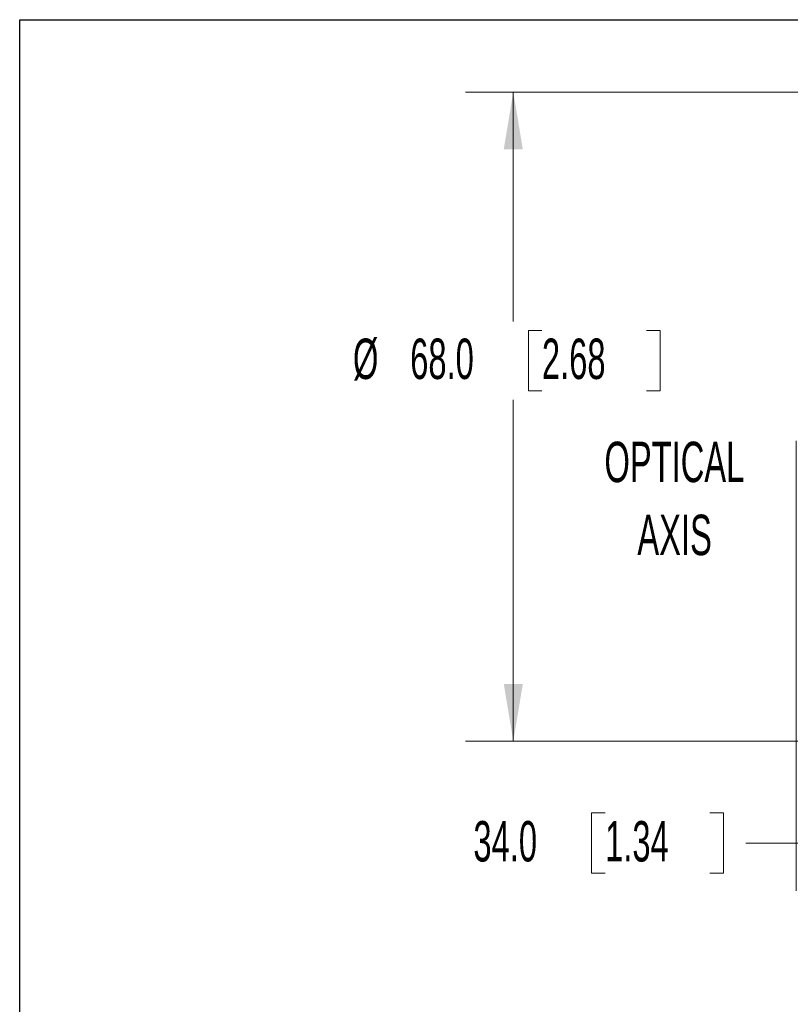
# Model space of a CAD drawing. Header units: millimetres. Extents: x 10 to 272, y 6 to 208.
# Tile 11 of 23: x 10 to 50, y 156 to 208. Entities that reach past the tile are written whole.
import ezdxf

# ---------------------------------------------------------------- set-up
doc = ezdxf.new("R2010")
doc.units = ezdxf.units.MM
doc.styles.add('SLDTEXTSTYLE0', font='TXT', dxfattribs={"width": 0.605})
doc.dimstyles.new('SLDDIMSTYLE2', dxfattribs={"dimtxt": 2.054655, "dimasz": 3, "dimexe": 0, "dimexo": 0.0625, "dimgap": 0.513664, "dimtad": 0, "dimtih": 1, "dimtoh": 1, "dimdec": 1, "dimlfac": 2, "dimrnd": 1e-09, "dimzin": 4, "dimdsep": 46, "dimtxsty": 'SLDTEXTSTYLE0', "dimsah": 1, "dimcen": 0.09, "dimadec": 0, "dimazin": 1, "dimtfac": 1, "dimtdec": 1, "dimtofl": 0, "dimtmove": 0, "dimatfit": 3, "dimfxl": 1, "dimfrac": 2, "dimtolj": 1, "dimtzin": 12, "dimarcsym": 0})

# ---------------------------------------------------------------- blocks, each defined once
blk = doc.blocks.new('_D_8')
at = {"color": 7, "linetype": 'Continuous', "lineweight": 18}
for p, q in [((66.06, 203.904), (33.443, 203.904)), ((35.943, 203.904), (35.943, 191.885)), ((37.442, 191.415), (36.736, 191.415)), ((36.736, 191.415), (36.736, 188.259)), ((42.929, 191.415), (43.635, 191.415)), ((43.635, 191.415), (43.635, 188.259)), ((36.736, 188.259), (37.442, 188.259)), ((43.635, 188.259), (42.929, 188.259)), ((35.943, 169.901), (35.943, 187.789)), ((66.06, 169.901), (33.443, 169.901))]:
    blk.add_line(p, q, dxfattribs=at)
for points in [[(35.943, 203.904), (35.443, 200.904), (36.443, 200.904)], [(35.943, 169.901), (36.443, 172.901), (35.443, 172.901)]]:
    blk.add_solid(points, dxfattribs=at)
at = {"color": 7, "linetype": 'Continuous', "lineweight": 18, "char_height": 2.1167, "attachment_point": 1, "style": 'SLDTEXTSTYLE0'}
for s, insert in [('%%c', (27.545, 190.988)), ('68.0', (30.543, 190.988)), ('2.68', (37.442, 190.988))]:
    blk.add_mtext(s, dxfattribs=dict(at, insert=insert))
blk = doc.blocks.new('_D_9')
at = {"color": 7, "linetype": 'Continuous', "lineweight": 18}
for p, q in [((50.753, 185.633), (50.753, 162.066)), ((67.759, 185.633), (67.759, 162.066)), ((40.753, 166.143), (40.047, 166.143)), ((40.047, 166.143), (40.047, 162.988)), ((46.24, 166.143), (46.946, 166.143)), ((46.946, 166.143), (46.946, 162.988)), ((50.753, 164.566), (48.121, 164.566)), ((67.759, 164.566), (50.753, 164.566)), ((40.047, 162.988), (40.753, 162.988)), ((46.946, 162.988), (46.24, 162.988))]:
    blk.add_line(p, q, dxfattribs=at)
for points in [[(50.753, 164.566), (53.753, 164.066), (53.753, 165.066)], [(67.759, 164.566), (64.759, 165.066), (64.759, 164.066)]]:
    blk.add_solid(points, dxfattribs=at)
at = {"color": 7, "linetype": 'Continuous', "lineweight": 18, "char_height": 2.1167, "attachment_point": 1, "style": 'SLDTEXTSTYLE0'}
for s, insert in [('34.0', (33.854, 165.716)), ('1.34', (40.753, 165.716))]:
    blk.add_mtext(s, dxfattribs=dict(at, insert=insert))
blk = doc.blocks.new('SW_NOTE_8')
at = {"color": 0, "linetype": 'Continuous', "lineweight": 0, "char_height": 2.1167, "attachment_point": 2, "style": 'SLDTEXTSTYLE0'}
for s, insert in [('OPTICAL', (6.085, 2.729)), ('AXIS', (6.096, -1.094))]:
    blk.add_mtext(s, dxfattribs=dict(at, insert=insert))

msp = doc.modelspace()

# ---------------------------------------------------------------- linework, layer by layer
at = {"color": 7, "linetype": 'Continuous', "lineweight": 25}
for p, q in [((10.088, 207.692), (270.088, 207.692)), ((10.088, 7.692), (10.088, 207.692))]:
    msp.add_line(p, q, dxfattribs=at)

# ---------------------------------------------------------------- block references
at = {"color": 7, "linetype": 'Continuous', "lineweight": 0}
msp.add_blockref('SW_NOTE_8', (38.296, 182.857), dxfattribs=at)

# ---------------------------------------------------------------- dimensions: what is measured, and where the dimension line sits
at = {"color": 7, "linetype": 'Continuous', "lineweight": 18}
dim = msp.add_linear_dim(base=(35.943, 169.901), p1=(67.33, 203.904), p2=(67.33, 169.901), angle=90, text='%%c<>', dimstyle='SLDDIMSTYLE2', dxfattribs=at)
dim.commit()
dim.dimension.update_dxf_attribs({"geometry": '_D_8', "text_midpoint": (35.943, 189.837), "dimtype": 160})
dim = msp.add_linear_dim(base=(67.759, 164.566), p1=(50.753, 186.903), p2=(67.759, 186.903), dimstyle='SLDDIMSTYLE2', dxfattribs=at)
dim.commit()
dim.dimension.update_dxf_attribs({"geometry": '_D_9', "text_midpoint": (40.753, 164.566), "dimtype": 160})

doc.saveas('drawing.dxf')
